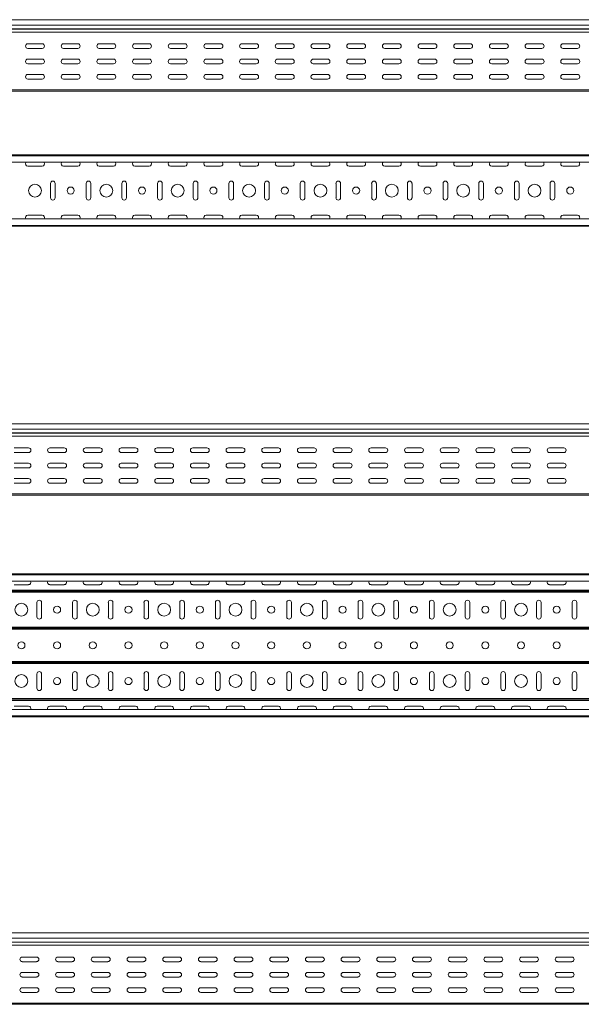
# Model space of a CAD drawing. Header units: millimetres. Extents: x -687 to 2818, y -3045 to -131.
# Tile 10 of 11: x 1198 to 1985, y -1510 to -131. Entities that reach past the tile are written whole.
import ezdxf

# ---------------------------------------------------------------- set-up
doc = ezdxf.new("R2010")
doc.units = ezdxf.units.MM

msp = doc.modelspace()

# ---------------------------------------------------------------- linework, layer by layer
at = {"color": 7, "linetype": 'Continuous', "lineweight": 15}
for p, q in [((2809.2, -131.1), (341.2, -131.1)), ((341.2, -138.6), (2809.2, -138.6)), ((341.2, -143.9), (2809.2, -143.9)), ((341.2, -144.3), (2809.2, -144.3)), ((341.2, -148.4), (2809.2, -148.4)), ((1229.2, -164.9), (1209.2, -164.9)), ((1279.2, -164.9), (1259.2, -164.9)), ((1329.2, -164.9), (1309.2, -164.9)), ((1379.2, -164.9), (1359.2, -164.9)), ((1429.2, -164.9), (1409.2, -164.9)), ((1479.2, -164.9), (1459.2, -164.9)), ((1529.2, -164.9), (1509.2, -164.9)), ((1579.2, -164.9), (1559.2, -164.9)), ((1629.2, -164.9), (1609.2, -164.9)), ((1679.2, -164.9), (1659.2, -164.9)), ((1729.2, -164.9), (1709.2, -164.9)), ((1779.2, -164.9), (1759.2, -164.9)), ((1829.2, -164.9), (1809.2, -164.9)), ((1879.2, -164.9), (1859.2, -164.9)), ((1929.2, -164.9), (1909.2, -164.9)), ((1979.2, -164.9), (1959.2, -164.9)), ((1209.2, -171.4), (1229.2, -171.4)), ((1259.2, -171.4), (1279.2, -171.4)), ((1309.2, -171.4), (1329.2, -171.4)), ((1359.2, -171.4), (1379.2, -171.4)), ((1409.2, -171.4), (1429.2, -171.4)), ((1459.2, -171.4), (1479.2, -171.4)), ((1509.2, -171.4), (1529.2, -171.4)), ((1559.2, -171.4), (1579.2, -171.4)), ((1609.2, -171.4), (1629.2, -171.4)), ((1659.2, -171.4), (1679.2, -171.4)), ((1709.2, -171.4), (1729.2, -171.4)), ((1759.2, -171.4), (1779.2, -171.4)), ((1809.2, -171.4), (1829.2, -171.4)), ((1859.2, -171.4), (1879.2, -171.4)), ((1909.2, -171.4), (1929.2, -171.4)), ((1959.2, -171.4), (1979.2, -171.4)), ((1209.2, -186.4), (1229.2, -186.4)), ((1229.2, -192.9), (1209.2, -192.9)), ((1259.2, -186.4), (1279.2, -186.4)), ((1279.2, -192.9), (1259.2, -192.9)), ((1309.2, -186.4), (1329.2, -186.4)), ((1329.2, -192.9), (1309.2, -192.9)), ((1359.2, -186.4), (1379.2, -186.4)), ((1379.2, -192.9), (1359.2, -192.9)), ((1409.2, -186.4), (1429.2, -186.4)), ((1429.2, -192.9), (1409.2, -192.9)), ((1459.2, -186.4), (1479.2, -186.4)), ((1479.2, -192.9), (1459.2, -192.9)), ((1509.2, -186.4), (1529.2, -186.4)), ((1529.2, -192.9), (1509.2, -192.9)), ((1559.2, -186.4), (1579.2, -186.4)), ((1579.2, -192.9), (1559.2, -192.9)), ((1609.2, -186.4), (1629.2, -186.4)), ((1629.2, -192.9), (1609.2, -192.9)), ((1659.2, -186.4), (1679.2, -186.4)), ((1679.2, -192.9), (1659.2, -192.9)), ((1709.2, -186.4), (1729.2, -186.4)), ((1729.2, -192.9), (1709.2, -192.9)), ((1759.2, -186.4), (1779.2, -186.4)), ((1779.2, -192.9), (1759.2, -192.9)), ((1809.2, -186.4), (1829.2, -186.4)), ((1829.2, -192.9), (1809.2, -192.9)), ((1859.2, -186.4), (1879.2, -186.4)), ((1879.2, -192.9), (1859.2, -192.9)), ((1909.2, -186.4), (1929.2, -186.4)), ((1929.2, -192.9), (1909.2, -192.9)), ((1959.2, -186.4), (1979.2, -186.4)), ((1979.2, -192.9), (1959.2, -192.9)), ((1209.2, -207.9), (1229.2, -207.9)), ((1229.2, -214.4), (1209.2, -214.4)), ((1259.2, -207.9), (1279.2, -207.9)), ((1279.2, -214.4), (1259.2, -214.4)), ((1309.2, -207.9), (1329.2, -207.9)), ((1329.2, -214.4), (1309.2, -214.4)), ((1359.2, -207.9), (1379.2, -207.9)), ((1379.2, -214.4), (1359.2, -214.4)), ((1409.2, -207.9), (1429.2, -207.9)), ((1429.2, -214.4), (1409.2, -214.4)), ((1459.2, -207.9), (1479.2, -207.9)), ((1479.2, -214.4), (1459.2, -214.4)), ((1509.2, -207.9), (1529.2, -207.9)), ((1529.2, -214.4), (1509.2, -214.4)), ((1559.2, -207.9), (1579.2, -207.9)), ((1579.2, -214.4), (1559.2, -214.4)), ((1609.2, -207.9), (1629.2, -207.9)), ((1629.2, -214.4), (1609.2, -214.4)), ((1659.2, -207.9), (1679.2, -207.9)), ((1679.2, -214.4), (1659.2, -214.4)), ((1709.2, -207.9), (1729.2, -207.9)), ((1729.2, -214.4), (1709.2, -214.4)), ((1759.2, -207.9), (1779.2, -207.9)), ((1779.2, -214.4), (1759.2, -214.4)), ((1809.2, -207.9), (1829.2, -207.9)), ((1829.2, -214.4), (1809.2, -214.4)), ((1859.2, -207.9), (1879.2, -207.9)), ((1879.2, -214.4), (1859.2, -214.4)), ((1909.2, -207.9), (1929.2, -207.9)), ((1929.2, -214.4), (1909.2, -214.4)), ((1959.2, -207.9), (1979.2, -207.9)), ((1979.2, -214.4), (1959.2, -214.4)), ((341.2, -229.3), (2809.2, -229.3)), ((341.2, -231.1), (2809.2, -231.1)), ((341.2, -320.5), (2809.2, -320.5)), ((2809.2, -321.6), (341.2, -321.6)), ((341.2, -330.7), (2809.2, -330.7)), ((1209.2, -336.2), (1229.2, -336.2)), ((1259.2, -336.2), (1279.2, -336.2)), ((1309.2, -336.2), (1329.2, -336.2)), ((1359.2, -336.2), (1379.2, -336.2)), ((1409.2, -336.2), (1429.2, -336.2)), ((1459.2, -336.2), (1479.2, -336.2)), ((1509.2, -336.2), (1529.2, -336.2)), ((1559.2, -336.2), (1579.2, -336.2)), ((1609.2, -336.2), (1629.2, -336.2)), ((1659.2, -336.2), (1679.2, -336.2)), ((1709.2, -336.2), (1729.2, -336.2)), ((1759.2, -336.2), (1779.2, -336.2)), ((1809.2, -336.2), (1829.2, -336.2)), ((1859.2, -336.2), (1879.2, -336.2)), ((1909.2, -336.2), (1929.2, -336.2)), ((1959.2, -336.2), (1979.2, -336.2)), ((1241, -360.5), (1241, -380.5)), ((1247.5, -380.5), (1247.5, -360.5)), ((1291, -360.5), (1291, -380.5)), ((1297.5, -380.5), (1297.5, -360.5)), ((1341, -360.5), (1341, -380.5)), ((1347.5, -380.5), (1347.5, -360.5)), ((1391, -360.5), (1391, -380.5)), ((1397.5, -380.5), (1397.5, -360.5)), ((1441, -360.5), (1441, -380.5)), ((1447.5, -380.5), (1447.5, -360.5)), ((1491, -360.5), (1491, -380.5)), ((1497.5, -380.5), (1497.5, -360.5)), ((1541, -360.5), (1541, -380.5)), ((1547.5, -380.5), (1547.5, -360.5)), ((1591, -360.5), (1591, -380.5)), ((1597.5, -380.5), (1597.5, -360.5)), ((1641, -360.5), (1641, -380.5)), ((1647.5, -380.5), (1647.5, -360.5)), ((1691, -360.5), (1691, -380.5)), ((1697.5, -380.5), (1697.5, -360.5)), ((1741, -360.5), (1741, -380.5)), ((1747.5, -380.5), (1747.5, -360.5)), ((1791, -360.5), (1791, -380.5)), ((1797.5, -380.5), (1797.5, -360.5)), ((1841, -360.5), (1841, -380.5)), ((1847.5, -380.5), (1847.5, -360.5)), ((1891, -360.5), (1891, -380.5)), ((1897.5, -380.5), (1897.5, -360.5)), ((1941, -360.5), (1941, -380.5)), ((1947.5, -380.5), (1947.5, -360.5)), ((2809.2, -410.2), (341.2, -410.2)), ((1229.2, -404.7), (1209.2, -404.7)), ((1279.2, -404.7), (1259.2, -404.7)), ((1329.2, -404.7), (1309.2, -404.7)), ((1379.2, -404.7), (1359.2, -404.7)), ((1429.2, -404.7), (1409.2, -404.7)), ((1479.2, -404.7), (1459.2, -404.7)), ((1529.2, -404.7), (1509.2, -404.7)), ((1579.2, -404.7), (1559.2, -404.7)), ((1629.2, -404.7), (1609.2, -404.7)), ((1679.2, -404.7), (1659.2, -404.7)), ((1729.2, -404.7), (1709.2, -404.7)), ((1779.2, -404.7), (1759.2, -404.7)), ((1829.2, -404.7), (1809.2, -404.7)), ((1879.2, -404.7), (1859.2, -404.7)), ((1929.2, -404.7), (1909.2, -404.7)), ((1979.2, -404.7), (1959.2, -404.7)), ((341.2, -419.3), (2809.2, -419.3)), ((341.2, -420.5), (2809.2, -420.5)), ((2790.2, -697.1), (322.2, -697.1)), ((322.2, -704.6), (2790.2, -704.6)), ((322.2, -709.9), (2790.2, -709.9)), ((322.2, -710.2), (2790.2, -710.2)), ((322.2, -714.4), (2790.2, -714.4)), ((1210.2, -730.9), (1190.2, -730.9)), ((1190.2, -737.4), (1210.2, -737.4)), ((1260.2, -730.9), (1240.2, -730.9)), ((1240.2, -737.4), (1260.2, -737.4)), ((1310.2, -730.9), (1290.2, -730.9)), ((1290.2, -737.4), (1310.2, -737.4)), ((1360.2, -730.9), (1340.2, -730.9)), ((1340.2, -737.4), (1360.2, -737.4)), ((1410.2, -730.9), (1390.2, -730.9)), ((1390.2, -737.4), (1410.2, -737.4)), ((1460.2, -730.9), (1440.2, -730.9)), ((1440.2, -737.4), (1460.2, -737.4)), ((1510.2, -730.9), (1490.2, -730.9)), ((1490.2, -737.4), (1510.2, -737.4)), ((1560.2, -730.9), (1540.2, -730.9)), ((1540.2, -737.4), (1560.2, -737.4)), ((1610.2, -730.9), (1590.2, -730.9)), ((1590.2, -737.4), (1610.2, -737.4)), ((1660.2, -730.9), (1640.2, -730.9)), ((1640.2, -737.4), (1660.2, -737.4)), ((1710.2, -730.9), (1690.2, -730.9)), ((1690.2, -737.4), (1710.2, -737.4)), ((1760.2, -730.9), (1740.2, -730.9)), ((1740.2, -737.4), (1760.2, -737.4)), ((1810.2, -730.9), (1790.2, -730.9)), ((1790.2, -737.4), (1810.2, -737.4)), ((1860.2, -730.9), (1840.2, -730.9)), ((1840.2, -737.4), (1860.2, -737.4)), ((1910.2, -730.9), (1890.2, -730.9)), ((1890.2, -737.4), (1910.2, -737.4)), ((1960.2, -730.9), (1940.2, -730.9)), ((1940.2, -737.4), (1960.2, -737.4)), ((1210.2, -752.4), (1190.2, -752.4)), ((1260.2, -752.4), (1240.2, -752.4)), ((1310.2, -752.4), (1290.2, -752.4)), ((1360.2, -752.4), (1340.2, -752.4)), ((1410.2, -752.4), (1390.2, -752.4)), ((1460.2, -752.4), (1440.2, -752.4)), ((1510.2, -752.4), (1490.2, -752.4)), ((1560.2, -752.4), (1540.2, -752.4)), ((1610.2, -752.4), (1590.2, -752.4)), ((1660.2, -752.4), (1640.2, -752.4)), ((1710.2, -752.4), (1690.2, -752.4)), ((1760.2, -752.4), (1740.2, -752.4)), ((1810.2, -752.4), (1790.2, -752.4)), ((1860.2, -752.4), (1840.2, -752.4)), ((1910.2, -752.4), (1890.2, -752.4)), ((1960.2, -752.4), (1940.2, -752.4)), ((1190.2, -758.9), (1210.2, -758.9)), ((1240.2, -758.9), (1260.2, -758.9)), ((1290.2, -758.9), (1310.2, -758.9)), ((1340.2, -758.9), (1360.2, -758.9)), ((1390.2, -758.9), (1410.2, -758.9)), ((1440.2, -758.9), (1460.2, -758.9)), ((1490.2, -758.9), (1510.2, -758.9)), ((1540.2, -758.9), (1560.2, -758.9)), ((1590.2, -758.9), (1610.2, -758.9)), ((1640.2, -758.9), (1660.2, -758.9)), ((1690.2, -758.9), (1710.2, -758.9)), ((1740.2, -758.9), (1760.2, -758.9)), ((1790.2, -758.9), (1810.2, -758.9)), ((1840.2, -758.9), (1860.2, -758.9)), ((1890.2, -758.9), (1910.2, -758.9)), ((1940.2, -758.9), (1960.2, -758.9)), ((1210.2, -773.9), (1190.2, -773.9)), ((1190.2, -780.4), (1210.2, -780.4)), ((1260.2, -773.9), (1240.2, -773.9)), ((1240.2, -780.4), (1260.2, -780.4)), ((1310.2, -773.9), (1290.2, -773.9)), ((1290.2, -780.4), (1310.2, -780.4)), ((1360.2, -773.9), (1340.2, -773.9)), ((1340.2, -780.4), (1360.2, -780.4)), ((1410.2, -773.9), (1390.2, -773.9)), ((1390.2, -780.4), (1410.2, -780.4)), ((1460.2, -773.9), (1440.2, -773.9)), ((1440.2, -780.4), (1460.2, -780.4)), ((1510.2, -773.9), (1490.2, -773.9)), ((1490.2, -780.4), (1510.2, -780.4)), ((1560.2, -773.9), (1540.2, -773.9)), ((1540.2, -780.4), (1560.2, -780.4)), ((1610.2, -773.9), (1590.2, -773.9)), ((1590.2, -780.4), (1610.2, -780.4)), ((1660.2, -773.9), (1640.2, -773.9)), ((1640.2, -780.4), (1660.2, -780.4)), ((1710.2, -773.9), (1690.2, -773.9)), ((1690.2, -780.4), (1710.2, -780.4)), ((1760.2, -773.9), (1740.2, -773.9)), ((1740.2, -780.4), (1760.2, -780.4)), ((1810.2, -773.9), (1790.2, -773.9)), ((1790.2, -780.4), (1810.2, -780.4)), ((1860.2, -773.9), (1840.2, -773.9)), ((1840.2, -780.4), (1860.2, -780.4)), ((1910.2, -773.9), (1890.2, -773.9)), ((1890.2, -780.4), (1910.2, -780.4)), ((1960.2, -773.9), (1940.2, -773.9)), ((1940.2, -780.4), (1960.2, -780.4)), ((322.2, -795.3), (2790.2, -795.3)), ((322.2, -797.1), (2790.2, -797.1)), ((322.2, -907.4), (2790.2, -907.4)), ((2790.2, -908.5), (322.2, -908.5)), ((322.2, -917.6), (2790.2, -917.6)), ((1210.2, -922.4), (1190.2, -922.4)), ((1260.2, -922.4), (1240.2, -922.4)), ((1310.2, -922.4), (1290.2, -922.4)), ((1360.2, -922.4), (1340.2, -922.4)), ((1410.2, -922.4), (1390.2, -922.4)), ((1460.2, -922.4), (1440.2, -922.4)), ((1510.2, -922.4), (1490.2, -922.4)), ((1560.2, -922.4), (1540.2, -922.4)), ((1610.2, -922.4), (1590.2, -922.4)), ((1660.2, -922.4), (1640.2, -922.4)), ((1710.2, -922.4), (1690.2, -922.4)), ((1760.2, -922.4), (1740.2, -922.4)), ((1810.2, -922.4), (1790.2, -922.4)), ((1860.2, -922.4), (1840.2, -922.4)), ((1910.2, -922.4), (1890.2, -922.4)), ((1960.2, -922.4), (1940.2, -922.4)), ((322.2, -930.2), (2790.2, -930.2)), ((322.2, -931.3), (2790.2, -931.3)), ((322.2, -931.3), (2790.2, -931.3)), ((322.2, -933), (2790.2, -933)), ((1222, -967.4), (1222, -947.4)), ((1228.5, -947.4), (1228.5, -967.4)), ((1272, -967.4), (1272, -947.4)), ((1278.5, -947.4), (1278.5, -967.4)), ((1322, -967.4), (1322, -947.4)), ((1328.5, -947.4), (1328.5, -967.4)), ((1372, -967.4), (1372, -947.4)), ((1378.5, -947.4), (1378.5, -967.4)), ((1422, -967.4), (1422, -947.4)), ((1428.5, -947.4), (1428.5, -967.4)), ((1472, -967.4), (1472, -947.4)), ((1478.5, -947.4), (1478.5, -967.4)), ((1522, -967.4), (1522, -947.4)), ((1528.5, -947.4), (1528.5, -967.4)), ((1572, -967.4), (1572, -947.4)), ((1578.5, -947.4), (1578.5, -967.4)), ((1622, -967.4), (1622, -947.4)), ((1628.5, -947.4), (1628.5, -967.4)), ((1672, -967.4), (1672, -947.4)), ((1678.5, -947.4), (1678.5, -967.4)), ((1722, -967.4), (1722, -947.4)), ((1728.5, -947.4), (1728.5, -967.4)), ((1772, -967.4), (1772, -947.4)), ((1778.5, -947.4), (1778.5, -967.4)), ((1822, -967.4), (1822, -947.4)), ((1828.5, -947.4), (1828.5, -967.4)), ((1872, -967.4), (1872, -947.4)), ((1878.5, -947.4), (1878.5, -967.4)), ((1922, -967.4), (1922, -947.4)), ((1928.5, -947.4), (1928.5, -967.4)), ((1972, -967.4), (1972, -947.4)), ((1978.5, -947.4), (1978.5, -967.4)), ((322.2, -981.8), (2790.2, -981.8)), ((322.2, -983.5), (2790.2, -983.5)), ((322.2, -983.5), (2790.2, -983.5)), ((322.2, -984.6), (2790.2, -984.6)), ((322.2, -1030.2), (2790.2, -1030.2)), ((322.2, -1031.3), (2790.2, -1031.3)), ((322.2, -1031.3), (2790.2, -1031.3)), ((322.2, -1033), (2790.2, -1033)), ((1222, -1067.4), (1222, -1047.4)), ((1228.5, -1047.4), (1228.5, -1067.4)), ((1272, -1067.4), (1272, -1047.4)), ((1278.5, -1047.4), (1278.5, -1067.4)), ((1322, -1067.4), (1322, -1047.4)), ((1328.5, -1047.4), (1328.5, -1067.4)), ((1372, -1067.4), (1372, -1047.4)), ((1378.5, -1047.4), (1378.5, -1067.4)), ((1422, -1067.4), (1422, -1047.4)), ((1428.5, -1047.4), (1428.5, -1067.4)), ((1472, -1067.4), (1472, -1047.4)), ((1478.5, -1047.4), (1478.5, -1067.4)), ((1522, -1067.4), (1522, -1047.4)), ((1528.5, -1047.4), (1528.5, -1067.4)), ((1572, -1067.4), (1572, -1047.4)), ((1578.5, -1047.4), (1578.5, -1067.4)), ((1622, -1067.4), (1622, -1047.4)), ((1628.5, -1047.4), (1628.5, -1067.4)), ((1672, -1067.4), (1672, -1047.4)), ((1678.5, -1047.4), (1678.5, -1067.4)), ((1722, -1067.4), (1722, -1047.4)), ((1728.5, -1047.4), (1728.5, -1067.4)), ((1772, -1067.4), (1772, -1047.4)), ((1778.5, -1047.4), (1778.5, -1067.4)), ((1822, -1067.4), (1822, -1047.4)), ((1828.5, -1047.4), (1828.5, -1067.4)), ((1872, -1067.4), (1872, -1047.4)), ((1878.5, -1047.4), (1878.5, -1067.4)), ((1922, -1067.4), (1922, -1047.4)), ((1928.5, -1047.4), (1928.5, -1067.4)), ((1972, -1067.4), (1972, -1047.4)), ((1978.5, -1047.4), (1978.5, -1067.4)), ((322.2, -1081.8), (2790.2, -1081.8)), ((322.2, -1083.5), (2790.2, -1083.5)), ((322.2, -1083.5), (2790.2, -1083.5)), ((322.2, -1084.6), (2790.2, -1084.6)), ((2790.2, -1097.2), (322.2, -1097.2)), ((1190.2, -1092.4), (1210.2, -1092.4)), ((1240.2, -1092.4), (1260.2, -1092.4)), ((1290.2, -1092.4), (1310.2, -1092.4)), ((1340.2, -1092.4), (1360.2, -1092.4)), ((1390.2, -1092.4), (1410.2, -1092.4)), ((1440.2, -1092.4), (1460.2, -1092.4)), ((1490.2, -1092.4), (1510.2, -1092.4)), ((1540.2, -1092.4), (1560.2, -1092.4)), ((1590.2, -1092.4), (1610.2, -1092.4)), ((1640.2, -1092.4), (1660.2, -1092.4)), ((1690.2, -1092.4), (1710.2, -1092.4)), ((1740.2, -1092.4), (1760.2, -1092.4)), ((1790.2, -1092.4), (1810.2, -1092.4)), ((1840.2, -1092.4), (1860.2, -1092.4)), ((1890.2, -1092.4), (1910.2, -1092.4)), ((1940.2, -1092.4), (1960.2, -1092.4)), ((322.2, -1106.3), (2790.2, -1106.3)), ((322.2, -1107.4), (2790.2, -1107.4)), ((2801.4, -1410.1), (333.4, -1410.1)), ((333.4, -1417.6), (2801.4, -1417.6)), ((333.4, -1422.9), (2801.4, -1422.9)), ((333.4, -1423.2), (2801.4, -1423.2)), ((333.4, -1427.4), (2801.4, -1427.4)), ((1221.4, -1443.9), (1201.4, -1443.9)), ((1271.4, -1443.9), (1251.4, -1443.9)), ((1321.4, -1443.9), (1301.4, -1443.9)), ((1371.4, -1443.9), (1351.4, -1443.9)), ((1421.4, -1443.9), (1401.4, -1443.9)), ((1471.4, -1443.9), (1451.4, -1443.9)), ((1521.4, -1443.9), (1501.4, -1443.9)), ((1571.4, -1443.9), (1551.4, -1443.9)), ((1621.4, -1443.9), (1601.4, -1443.9)), ((1671.4, -1443.9), (1651.4, -1443.9)), ((1721.4, -1443.9), (1701.4, -1443.9)), ((1771.4, -1443.9), (1751.4, -1443.9)), ((1821.4, -1443.9), (1801.4, -1443.9)), ((1871.4, -1443.9), (1851.4, -1443.9)), ((1921.4, -1443.9), (1901.4, -1443.9)), ((1971.4, -1443.9), (1951.4, -1443.9)), ((1201.4, -1450.4), (1221.4, -1450.4)), ((1251.4, -1450.4), (1271.4, -1450.4)), ((1301.4, -1450.4), (1321.4, -1450.4)), ((1351.4, -1450.4), (1371.4, -1450.4)), ((1401.4, -1450.4), (1421.4, -1450.4)), ((1451.4, -1450.4), (1471.4, -1450.4)), ((1501.4, -1450.4), (1521.4, -1450.4)), ((1551.4, -1450.4), (1571.4, -1450.4)), ((1601.4, -1450.4), (1621.4, -1450.4)), ((1651.4, -1450.4), (1671.4, -1450.4)), ((1701.4, -1450.4), (1721.4, -1450.4)), ((1751.4, -1450.4), (1771.4, -1450.4)), ((1801.4, -1450.4), (1821.4, -1450.4)), ((1851.4, -1450.4), (1871.4, -1450.4)), ((1901.4, -1450.4), (1921.4, -1450.4)), ((1951.4, -1450.4), (1971.4, -1450.4)), ((1221.4, -1465.4), (1201.4, -1465.4)), ((1201.4, -1471.9), (1221.4, -1471.9)), ((1271.4, -1465.4), (1251.4, -1465.4)), ((1251.4, -1471.9), (1271.4, -1471.9)), ((1321.4, -1465.4), (1301.4, -1465.4)), ((1301.4, -1471.9), (1321.4, -1471.9)), ((1371.4, -1465.4), (1351.4, -1465.4)), ((1351.4, -1471.9), (1371.4, -1471.9)), ((1421.4, -1465.4), (1401.4, -1465.4)), ((1401.4, -1471.9), (1421.4, -1471.9)), ((1471.4, -1465.4), (1451.4, -1465.4)), ((1451.4, -1471.9), (1471.4, -1471.9)), ((1521.4, -1465.4), (1501.4, -1465.4)), ((1501.4, -1471.9), (1521.4, -1471.9)), ((1571.4, -1465.4), (1551.4, -1465.4)), ((1551.4, -1471.9), (1571.4, -1471.9)), ((1621.4, -1465.4), (1601.4, -1465.4)), ((1601.4, -1471.9), (1621.4, -1471.9)), ((1671.4, -1465.4), (1651.4, -1465.4)), ((1651.4, -1471.9), (1671.4, -1471.9)), ((1721.4, -1465.4), (1701.4, -1465.4)), ((1701.4, -1471.9), (1721.4, -1471.9)), ((1771.4, -1465.4), (1751.4, -1465.4)), ((1751.4, -1471.9), (1771.4, -1471.9)), ((1821.4, -1465.4), (1801.4, -1465.4)), ((1801.4, -1471.9), (1821.4, -1471.9)), ((1871.4, -1465.4), (1851.4, -1465.4)), ((1851.4, -1471.9), (1871.4, -1471.9)), ((1921.4, -1465.4), (1901.4, -1465.4)), ((1901.4, -1471.9), (1921.4, -1471.9)), ((1971.4, -1465.4), (1951.4, -1465.4)), ((1951.4, -1471.9), (1971.4, -1471.9)), ((1221.4, -1486.9), (1201.4, -1486.9)), ((1271.4, -1486.9), (1251.4, -1486.9)), ((1321.4, -1486.9), (1301.4, -1486.9)), ((1371.4, -1486.9), (1351.4, -1486.9)), ((1421.4, -1486.9), (1401.4, -1486.9)), ((1471.4, -1486.9), (1451.4, -1486.9)), ((1521.4, -1486.9), (1501.4, -1486.9)), ((1571.4, -1486.9), (1551.4, -1486.9)), ((1621.4, -1486.9), (1601.4, -1486.9)), ((1671.4, -1486.9), (1651.4, -1486.9)), ((1721.4, -1486.9), (1701.4, -1486.9)), ((1771.4, -1486.9), (1751.4, -1486.9)), ((1821.4, -1486.9), (1801.4, -1486.9)), ((1871.4, -1486.9), (1851.4, -1486.9)), ((1921.4, -1486.9), (1901.4, -1486.9)), ((1971.4, -1486.9), (1951.4, -1486.9)), ((1201.4, -1493.4), (1221.4, -1493.4)), ((1251.4, -1493.4), (1271.4, -1493.4)), ((1301.4, -1493.4), (1321.4, -1493.4)), ((1351.4, -1493.4), (1371.4, -1493.4)), ((1401.4, -1493.4), (1421.4, -1493.4)), ((1451.4, -1493.4), (1471.4, -1493.4)), ((1501.4, -1493.4), (1521.4, -1493.4)), ((1551.4, -1493.4), (1571.4, -1493.4)), ((1601.4, -1493.4), (1621.4, -1493.4)), ((1651.4, -1493.4), (1671.4, -1493.4)), ((1701.4, -1493.4), (1721.4, -1493.4)), ((1751.4, -1493.4), (1771.4, -1493.4)), ((1801.4, -1493.4), (1821.4, -1493.4)), ((1851.4, -1493.4), (1871.4, -1493.4)), ((1901.4, -1493.4), (1921.4, -1493.4)), ((1951.4, -1493.4), (1971.4, -1493.4)), ((333.4, -1508.3), (2801.4, -1508.3)), ((333.4, -1510.1), (2801.4, -1510.1))]:
    msp.add_line(p, q, dxfattribs=at)
for centre, radius in [((1219.2, -370.5), 9), ((1269.2, -370.5), 5), ((1319.2, -370.5), 9), ((1369.2, -370.5), 5), ((1419.2, -370.5), 9), ((1469.2, -370.5), 5), ((1519.2, -370.5), 9), ((1569.2, -370.5), 5), ((1619.2, -370.5), 9), ((1669.2, -370.5), 5), ((1719.2, -370.5), 9), ((1769.2, -370.5), 5), ((1819.2, -370.5), 9), ((1869.2, -370.5), 5), ((1919.2, -370.5), 9), ((1969.2, -370.5), 5), ((1200.2, -957.4), 9), ((1300.2, -957.4), 9), ((1400.2, -957.4), 9), ((1500.2, -957.4), 9), ((1600.2, -957.4), 9), ((1700.2, -957.4), 9), ((1800.2, -957.4), 9), ((1900.2, -957.4), 9), ((1250.2, -957.4), 5), ((1350.2, -957.4), 5), ((1450.2, -957.4), 5), ((1550.2, -957.4), 5), ((1650.2, -957.4), 5), ((1750.2, -957.4), 5), ((1850.2, -957.4), 5), ((1950.2, -957.4), 5), ((1200.2, -1007.4), 5), ((1250.2, -1007.4), 5), ((1300.2, -1007.4), 5), ((1350.2, -1007.4), 5), ((1400.2, -1007.4), 5), ((1450.2, -1007.4), 5), ((1500.2, -1007.4), 5), ((1550.2, -1007.4), 5), ((1600.2, -1007.4), 5), ((1650.2, -1007.4), 5), ((1700.2, -1007.4), 5), ((1750.2, -1007.4), 5), ((1800.2, -1007.4), 5), ((1850.2, -1007.4), 5), ((1900.2, -1007.4), 5), ((1950.2, -1007.4), 5), ((1200.2, -1057.4), 9), ((1250.2, -1057.4), 5), ((1300.2, -1057.4), 9), ((1350.2, -1057.4), 5), ((1400.2, -1057.4), 9), ((1450.2, -1057.4), 5), ((1500.2, -1057.4), 9), ((1550.2, -1057.4), 5), ((1600.2, -1057.4), 9), ((1650.2, -1057.4), 5), ((1700.2, -1057.4), 9), ((1750.2, -1057.4), 5), ((1800.2, -1057.4), 9), ((1850.2, -1057.4), 5), ((1900.2, -1057.4), 9), ((1950.2, -1057.4), 5)]:
    msp.add_circle(centre, radius, dxfattribs=at)
for centre, start, end in [((1209.2, -168.1), 90, 270), ((1229.2, -168.1), 270, 90), ((1259.2, -168.1), 90, 270), ((1279.2, -168.1), 270, 90), ((1309.2, -168.1), 90, 270), ((1329.2, -168.1), 270, 90), ((1359.2, -168.1), 90, 270), ((1379.2, -168.1), 270, 90), ((1409.2, -168.1), 90, 270), ((1429.2, -168.1), 270, 90), ((1459.2, -168.1), 90, 270), ((1479.2, -168.1), 270, 90), ((1509.2, -168.1), 90, 270), ((1529.2, -168.1), 270, 90), ((1559.2, -168.1), 90, 270), ((1579.2, -168.1), 270, 90), ((1609.2, -168.1), 90, 270), ((1629.2, -168.1), 270, 90), ((1659.2, -168.1), 90, 270), ((1679.2, -168.1), 270, 90), ((1709.2, -168.1), 90, 270), ((1729.2, -168.1), 270, 90), ((1759.2, -168.1), 90, 270), ((1779.2, -168.1), 270, 90), ((1809.2, -168.1), 90, 270), ((1829.2, -168.1), 270, 90), ((1859.2, -168.1), 90, 270), ((1879.2, -168.1), 270, 90), ((1909.2, -168.1), 90, 270), ((1929.2, -168.1), 270, 90), ((1959.2, -168.1), 90, 270), ((1979.2, -168.1), 270, 90), ((1209.2, -189.6), 90, 270), ((1229.2, -189.6), 270, 90), ((1259.2, -189.6), 90, 270), ((1279.2, -189.6), 270, 90), ((1309.2, -189.6), 90, 270), ((1329.2, -189.6), 270, 90), ((1359.2, -189.6), 90, 270), ((1379.2, -189.6), 270, 90), ((1409.2, -189.6), 90, 270), ((1429.2, -189.6), 270, 90), ((1459.2, -189.6), 90, 270), ((1479.2, -189.6), 270, 90), ((1509.2, -189.6), 90, 270), ((1529.2, -189.6), 270, 90), ((1559.2, -189.6), 90, 270), ((1579.2, -189.6), 270, 90), ((1609.2, -189.6), 90, 270), ((1629.2, -189.6), 270, 90), ((1659.2, -189.6), 90, 270), ((1679.2, -189.6), 270, 90), ((1709.2, -189.6), 90, 270), ((1729.2, -189.6), 270, 90), ((1759.2, -189.6), 90, 270), ((1779.2, -189.6), 270, 90), ((1809.2, -189.6), 90, 270), ((1829.2, -189.6), 270, 90), ((1859.2, -189.6), 90, 270), ((1879.2, -189.6), 270, 90), ((1909.2, -189.6), 90, 270), ((1929.2, -189.6), 270, 90), ((1959.2, -189.6), 90, 270), ((1979.2, -189.6), 270, 90), ((1209.2, -211.1), 90, 270), ((1229.2, -211.1), 270, 90), ((1259.2, -211.1), 90, 270), ((1279.2, -211.1), 270, 90), ((1309.2, -211.1), 90, 270), ((1329.2, -211.1), 270, 90), ((1359.2, -211.1), 90, 270), ((1379.2, -211.1), 270, 90), ((1409.2, -211.1), 90, 270), ((1429.2, -211.1), 270, 90), ((1459.2, -211.1), 90, 270), ((1479.2, -211.1), 270, 90), ((1509.2, -211.1), 90, 270), ((1529.2, -211.1), 270, 90), ((1559.2, -211.1), 90, 270), ((1579.2, -211.1), 270, 90), ((1609.2, -211.1), 90, 270), ((1629.2, -211.1), 270, 90), ((1659.2, -211.1), 90, 270), ((1679.2, -211.1), 270, 90), ((1709.2, -211.1), 90, 270), ((1729.2, -211.1), 270, 90), ((1759.2, -211.1), 90, 270), ((1779.2, -211.1), 270, 90), ((1809.2, -211.1), 90, 270), ((1829.2, -211.1), 270, 90), ((1859.2, -211.1), 90, 270), ((1879.2, -211.1), 270, 90), ((1909.2, -211.1), 90, 270), ((1929.2, -211.1), 270, 90), ((1959.2, -211.1), 90, 270), ((1979.2, -211.1), 270, 90), ((1209.2, -333), 135.573, 270), ((1229.2, -333), 270, 44.427), ((1259.2, -333), 135.573, 270), ((1279.2, -333), 270, 44.427), ((1309.2, -333), 135.573, 270), ((1329.2, -333), 270, 44.427), ((1359.2, -333), 135.573, 270), ((1379.2, -333), 270, 44.427), ((1409.2, -333), 135.573, 270), ((1429.2, -333), 270, 44.427), ((1459.2, -333), 135.573, 270), ((1479.2, -333), 270, 44.427), ((1509.2, -333), 135.573, 270), ((1529.2, -333), 270, 44.427), ((1559.2, -333), 135.573, 270), ((1579.2, -333), 270, 44.427), ((1609.2, -333), 135.573, 270), ((1629.2, -333), 270, 44.427), ((1659.2, -333), 135.573, 270), ((1679.2, -333), 270, 44.427), ((1709.2, -333), 135.573, 270), ((1729.2, -333), 270, 44.427), ((1759.2, -333), 135.573, 270), ((1779.2, -333), 270, 44.427), ((1809.2, -333), 135.573, 270), ((1829.2, -333), 270, 44.427), ((1859.2, -333), 135.573, 270), ((1879.2, -333), 270, 44.427), ((1909.2, -333), 135.573, 270), ((1929.2, -333), 270, 44.427), ((1959.2, -333), 135.573, 270), ((1979.2, -333), 270, 44.427), ((1244.2, -360.5), 0, 180), ((1294.2, -360.5), 0, 180), ((1344.2, -360.5), 0, 180), ((1394.2, -360.5), 0, 180), ((1444.2, -360.5), 0, 180), ((1494.2, -360.5), 0, 180), ((1544.2, -360.5), 0, 180), ((1594.2, -360.5), 0, 180), ((1644.2, -360.5), 0, 180), ((1694.2, -360.5), 0, 180), ((1744.2, -360.5), 0, 180), ((1794.2, -360.5), 0, 180), ((1844.2, -360.5), 0, 180), ((1894.2, -360.5), 0, 180), ((1944.2, -360.5), 0, 180), ((1244.2, -380.5), 180, 0), ((1294.2, -380.5), 180, 0), ((1344.2, -380.5), 180, 0), ((1394.2, -380.5), 180, 0), ((1444.2, -380.5), 180, 0), ((1494.2, -380.5), 180, 0), ((1544.2, -380.5), 180, 0), ((1594.2, -380.5), 180, 0), ((1644.2, -380.5), 180, 0), ((1694.2, -380.5), 180, 0), ((1744.2, -380.5), 180, 0), ((1794.2, -380.5), 180, 0), ((1844.2, -380.5), 180, 0), ((1894.2, -380.5), 180, 0), ((1944.2, -380.5), 180, 0), ((1209.2, -408), 90, 224.427), ((1229.2, -408), 315.573, 90), ((1259.2, -408), 90, 224.427), ((1279.2, -408), 315.573, 90), ((1309.2, -408), 90, 224.427), ((1329.2, -408), 315.573, 90), ((1359.2, -408), 90, 224.427), ((1379.2, -408), 315.573, 90), ((1409.2, -408), 90, 224.427), ((1429.2, -408), 315.573, 90), ((1459.2, -408), 90, 224.427), ((1479.2, -408), 315.573, 90), ((1509.2, -408), 90, 224.427), ((1529.2, -408), 315.573, 90), ((1559.2, -408), 90, 224.427), ((1579.2, -408), 315.573, 90), ((1609.2, -408), 90, 224.427), ((1629.2, -408), 315.573, 90), ((1659.2, -408), 90, 224.427), ((1679.2, -408), 315.573, 90), ((1709.2, -408), 90, 224.427), ((1729.2, -408), 315.573, 90), ((1759.2, -408), 90, 224.427), ((1779.2, -408), 315.573, 90), ((1809.2, -408), 90, 224.427), ((1829.2, -408), 315.573, 90), ((1859.2, -408), 90, 224.427), ((1879.2, -408), 315.573, 90), ((1909.2, -408), 90, 224.427), ((1929.2, -408), 315.573, 90), ((1959.2, -408), 90, 224.427), ((1979.2, -408), 315.573, 90), ((1210.2, -734.1), 270, 90), ((1240.2, -734.1), 90, 270), ((1260.2, -734.1), 270, 90), ((1290.2, -734.1), 90, 270), ((1310.2, -734.1), 270, 90), ((1340.2, -734.1), 90, 270), ((1360.2, -734.1), 270, 90), ((1390.2, -734.1), 90, 270), ((1410.2, -734.1), 270, 90), ((1440.2, -734.1), 90, 270), ((1460.2, -734.1), 270, 90), ((1490.2, -734.1), 90, 270), ((1510.2, -734.1), 270, 90), ((1540.2, -734.1), 90, 270), ((1560.2, -734.1), 270, 90), ((1590.2, -734.1), 90, 270), ((1610.2, -734.1), 270, 90), ((1640.2, -734.1), 90, 270), ((1660.2, -734.1), 270, 90), ((1690.2, -734.1), 90, 270), ((1710.2, -734.1), 270, 90), ((1740.2, -734.1), 90, 270), ((1760.2, -734.1), 270, 90), ((1790.2, -734.1), 90, 270), ((1810.2, -734.1), 270, 90), ((1840.2, -734.1), 90, 270), ((1860.2, -734.1), 270, 90), ((1890.2, -734.1), 90, 270), ((1910.2, -734.1), 270, 90), ((1940.2, -734.1), 90, 270), ((1960.2, -734.1), 270, 90), ((1210.2, -755.6), 270, 90), ((1240.2, -755.6), 90, 270), ((1260.2, -755.6), 270, 90), ((1290.2, -755.6), 90, 270), ((1310.2, -755.6), 270, 90), ((1340.2, -755.6), 90, 270), ((1360.2, -755.6), 270, 90), ((1390.2, -755.6), 90, 270), ((1410.2, -755.6), 270, 90), ((1440.2, -755.6), 90, 270), ((1460.2, -755.6), 270, 90), ((1490.2, -755.6), 90, 270), ((1510.2, -755.6), 270, 90), ((1540.2, -755.6), 90, 270), ((1560.2, -755.6), 270, 90), ((1590.2, -755.6), 90, 270), ((1610.2, -755.6), 270, 90), ((1640.2, -755.6), 90, 270), ((1660.2, -755.6), 270, 90), ((1690.2, -755.6), 90, 270), ((1710.2, -755.6), 270, 90), ((1740.2, -755.6), 90, 270), ((1760.2, -755.6), 270, 90), ((1790.2, -755.6), 90, 270), ((1810.2, -755.6), 270, 90), ((1840.2, -755.6), 90, 270), ((1860.2, -755.6), 270, 90), ((1890.2, -755.6), 90, 270), ((1910.2, -755.6), 270, 90), ((1940.2, -755.6), 90, 270), ((1960.2, -755.6), 270, 90), ((1210.2, -777.1), 270, 90), ((1240.2, -777.1), 90, 270), ((1260.2, -777.1), 270, 90), ((1290.2, -777.1), 90, 270), ((1310.2, -777.1), 270, 90), ((1340.2, -777.1), 90, 270), ((1360.2, -777.1), 270, 90), ((1390.2, -777.1), 90, 270), ((1410.2, -777.1), 270, 90), ((1440.2, -777.1), 90, 270), ((1460.2, -777.1), 270, 90), ((1490.2, -777.1), 90, 270), ((1510.2, -777.1), 270, 90), ((1540.2, -777.1), 90, 270), ((1560.2, -777.1), 270, 90), ((1590.2, -777.1), 90, 270), ((1610.2, -777.1), 270, 90), ((1640.2, -777.1), 90, 270), ((1660.2, -777.1), 270, 90), ((1690.2, -777.1), 90, 270), ((1710.2, -777.1), 270, 90), ((1740.2, -777.1), 90, 270), ((1760.2, -777.1), 270, 90), ((1790.2, -777.1), 90, 270), ((1810.2, -777.1), 270, 90), ((1840.2, -777.1), 90, 270), ((1860.2, -777.1), 270, 90), ((1890.2, -777.1), 90, 270), ((1910.2, -777.1), 270, 90), ((1940.2, -777.1), 90, 270), ((1960.2, -777.1), 270, 90), ((1210.2, -919.1), 270, 27.7849), ((1240.2, -919.1), 152.2151, 270), ((1260.2, -919.1), 270, 27.7849), ((1290.2, -919.1), 152.2151, 270), ((1310.2, -919.1), 270, 27.7849), ((1340.2, -919.1), 152.2151, 270), ((1360.2, -919.1), 270, 27.7849), ((1390.2, -919.1), 152.2151, 270), ((1410.2, -919.1), 270, 27.7849), ((1440.2, -919.1), 152.2151, 270), ((1460.2, -919.1), 270, 27.7849), ((1490.2, -919.1), 152.2151, 270), ((1510.2, -919.1), 270, 27.7849), ((1540.2, -919.1), 152.2151, 270), ((1560.2, -919.1), 270, 27.7849), ((1590.2, -919.1), 152.2151, 270), ((1610.2, -919.1), 270, 27.7849), ((1640.2, -919.1), 152.2151, 270), ((1660.2, -919.1), 270, 27.7849), ((1690.2, -919.1), 152.2151, 270), ((1710.2, -919.1), 270, 27.7849), ((1740.2, -919.1), 152.2151, 270), ((1760.2, -919.1), 270, 27.7849), ((1790.2, -919.1), 152.2151, 270), ((1810.2, -919.1), 270, 27.7849), ((1840.2, -919.1), 152.2151, 270), ((1860.2, -919.1), 270, 27.7849), ((1890.2, -919.1), 152.2151, 270), ((1910.2, -919.1), 270, 27.7849), ((1940.2, -919.1), 152.2151, 270), ((1960.2, -919.1), 270, 27.7849), ((1225.2, -947.4), 0, 180), ((1275.2, -947.4), 0, 180), ((1325.2, -947.4), 0, 180), ((1375.2, -947.4), 0, 180), ((1425.2, -947.4), 0, 180), ((1475.2, -947.4), 0, 180), ((1525.2, -947.4), 0, 180), ((1575.2, -947.4), 0, 180), ((1625.2, -947.4), 0, 180), ((1675.2, -947.4), 0, 180), ((1725.2, -947.4), 0, 180), ((1775.2, -947.4), 0, 180), ((1825.2, -947.4), 0, 180), ((1875.2, -947.4), 0, 180), ((1925.2, -947.4), 0, 180), ((1975.2, -947.4), 0, 180), ((1225.2, -967.4), 180, 0), ((1275.2, -967.4), 180, 0), ((1325.2, -967.4), 180, 0), ((1375.2, -967.4), 180, 0), ((1425.2, -967.4), 180, 0), ((1475.2, -967.4), 180, 0), ((1525.2, -967.4), 180, 0), ((1575.2, -967.4), 180, 0), ((1625.2, -967.4), 180, 0), ((1675.2, -967.4), 180, 0), ((1725.2, -967.4), 180, 0), ((1775.2, -967.4), 180, 0), ((1825.2, -967.4), 180, 0), ((1875.2, -967.4), 180, 0), ((1925.2, -967.4), 180, 0), ((1975.2, -967.4), 180, 0), ((1225.2, -1047.4), 0, 180), ((1275.2, -1047.4), 0, 180), ((1325.2, -1047.4), 0, 180), ((1375.2, -1047.4), 0, 180), ((1425.2, -1047.4), 0, 180), ((1475.2, -1047.4), 0, 180), ((1525.2, -1047.4), 0, 180), ((1575.2, -1047.4), 0, 180), ((1625.2, -1047.4), 0, 180), ((1675.2, -1047.4), 0, 180), ((1725.2, -1047.4), 0, 180), ((1775.2, -1047.4), 0, 180), ((1825.2, -1047.4), 0, 180), ((1875.2, -1047.4), 0, 180), ((1925.2, -1047.4), 0, 180), ((1975.2, -1047.4), 0, 180), ((1225.2, -1067.4), 180, 0), ((1275.2, -1067.4), 180, 0), ((1325.2, -1067.4), 180, 0), ((1375.2, -1067.4), 180, 0), ((1425.2, -1067.4), 180, 0), ((1475.2, -1067.4), 180, 0), ((1525.2, -1067.4), 180, 0), ((1575.2, -1067.4), 180, 0), ((1625.2, -1067.4), 180, 0), ((1675.2, -1067.4), 180, 0), ((1725.2, -1067.4), 180, 0), ((1775.2, -1067.4), 180, 0), ((1825.2, -1067.4), 180, 0), ((1875.2, -1067.4), 180, 0), ((1925.2, -1067.4), 180, 0), ((1975.2, -1067.4), 180, 0), ((1210.2, -1095.7), 332.2151, 90), ((1240.2, -1095.7), 90, 207.7849), ((1260.2, -1095.7), 332.2151, 90), ((1290.2, -1095.7), 90, 207.7849), ((1310.2, -1095.7), 332.2151, 90), ((1340.2, -1095.7), 90, 207.7849), ((1360.2, -1095.7), 332.2151, 90), ((1390.2, -1095.7), 90, 207.7849), ((1410.2, -1095.7), 332.2151, 90), ((1440.2, -1095.7), 90, 207.7849), ((1460.2, -1095.7), 332.2151, 90), ((1490.2, -1095.7), 90, 207.7849), ((1510.2, -1095.7), 332.2151, 90), ((1540.2, -1095.7), 90, 207.7849), ((1560.2, -1095.7), 332.2151, 90), ((1590.2, -1095.7), 90, 207.7849), ((1610.2, -1095.7), 332.2151, 90), ((1640.2, -1095.7), 90, 207.7849), ((1660.2, -1095.7), 332.2151, 90), ((1690.2, -1095.7), 90, 207.7849), ((1710.2, -1095.7), 332.2151, 90), ((1740.2, -1095.7), 90, 207.7849), ((1760.2, -1095.7), 332.2151, 90), ((1790.2, -1095.7), 90, 207.7849), ((1810.2, -1095.7), 332.2151, 90), ((1840.2, -1095.7), 90, 207.7849), ((1860.2, -1095.7), 332.2151, 90), ((1890.2, -1095.7), 90, 207.7849), ((1910.2, -1095.7), 332.2151, 90), ((1940.2, -1095.7), 90, 207.7849), ((1960.2, -1095.7), 332.2151, 90), ((1201.4, -1447.1), 90, 270), ((1221.4, -1447.1), 270, 90), ((1251.4, -1447.1), 90, 270), ((1271.4, -1447.1), 270, 90), ((1301.4, -1447.1), 90, 270), ((1321.4, -1447.1), 270, 90), ((1351.4, -1447.1), 90, 270), ((1371.4, -1447.1), 270, 90), ((1401.4, -1447.1), 90, 270), ((1421.4, -1447.1), 270, 90), ((1451.4, -1447.1), 90, 270), ((1471.4, -1447.1), 270, 90), ((1501.4, -1447.1), 90, 270), ((1521.4, -1447.1), 270, 90), ((1551.4, -1447.1), 90, 270), ((1571.4, -1447.1), 270, 90), ((1601.4, -1447.1), 90, 270), ((1621.4, -1447.1), 270, 90), ((1651.4, -1447.1), 90, 270), ((1671.4, -1447.1), 270, 90), ((1701.4, -1447.1), 90, 270), ((1721.4, -1447.1), 270, 90), ((1751.4, -1447.1), 90, 270), ((1771.4, -1447.1), 270, 90), ((1801.4, -1447.1), 90, 270), ((1821.4, -1447.1), 270, 90), ((1851.4, -1447.1), 90, 270), ((1871.4, -1447.1), 270, 90), ((1901.4, -1447.1), 90, 270), ((1921.4, -1447.1), 270, 90), ((1951.4, -1447.1), 90, 270), ((1971.4, -1447.1), 270, 90), ((1201.4, -1468.6), 90, 270), ((1221.4, -1468.6), 270, 90), ((1251.4, -1468.6), 90, 270), ((1271.4, -1468.6), 270, 90), ((1301.4, -1468.6), 90, 270), ((1321.4, -1468.6), 270, 90), ((1351.4, -1468.6), 90, 270), ((1371.4, -1468.6), 270, 90), ((1401.4, -1468.6), 90, 270), ((1421.4, -1468.6), 270, 90), ((1451.4, -1468.6), 90, 270), ((1471.4, -1468.6), 270, 90), ((1501.4, -1468.6), 90, 270), ((1521.4, -1468.6), 270, 90), ((1551.4, -1468.6), 90, 270), ((1571.4, -1468.6), 270, 90), ((1601.4, -1468.6), 90, 270), ((1621.4, -1468.6), 270, 90), ((1651.4, -1468.6), 90, 270), ((1671.4, -1468.6), 270, 90), ((1701.4, -1468.6), 90, 270), ((1721.4, -1468.6), 270, 90), ((1751.4, -1468.6), 90, 270), ((1771.4, -1468.6), 270, 90), ((1801.4, -1468.6), 90, 270), ((1821.4, -1468.6), 270, 90), ((1851.4, -1468.6), 90, 270), ((1871.4, -1468.6), 270, 90), ((1901.4, -1468.6), 90, 270), ((1921.4, -1468.6), 270, 90), ((1951.4, -1468.6), 90, 270), ((1971.4, -1468.6), 270, 90), ((1201.4, -1490.1), 90, 270), ((1221.4, -1490.1), 270, 90), ((1251.4, -1490.1), 90, 270), ((1271.4, -1490.1), 270, 90), ((1301.4, -1490.1), 90, 270), ((1321.4, -1490.1), 270, 90), ((1351.4, -1490.1), 90, 270), ((1371.4, -1490.1), 270, 90), ((1401.4, -1490.1), 90, 270), ((1421.4, -1490.1), 270, 90), ((1451.4, -1490.1), 90, 270), ((1471.4, -1490.1), 270, 90), ((1501.4, -1490.1), 90, 270), ((1521.4, -1490.1), 270, 90), ((1551.4, -1490.1), 90, 270), ((1571.4, -1490.1), 270, 90), ((1601.4, -1490.1), 90, 270), ((1621.4, -1490.1), 270, 90), ((1651.4, -1490.1), 90, 270), ((1671.4, -1490.1), 270, 90), ((1701.4, -1490.1), 90, 270), ((1721.4, -1490.1), 270, 90), ((1751.4, -1490.1), 90, 270), ((1771.4, -1490.1), 270, 90), ((1801.4, -1490.1), 90, 270), ((1821.4, -1490.1), 270, 90), ((1851.4, -1490.1), 90, 270), ((1871.4, -1490.1), 270, 90), ((1901.4, -1490.1), 90, 270), ((1921.4, -1490.1), 270, 90), ((1951.4, -1490.1), 90, 270), ((1971.4, -1490.1), 270, 90)]:
    msp.add_arc(centre, 3.25, start, end, dxfattribs=at)

doc.saveas('drawing.dxf')
